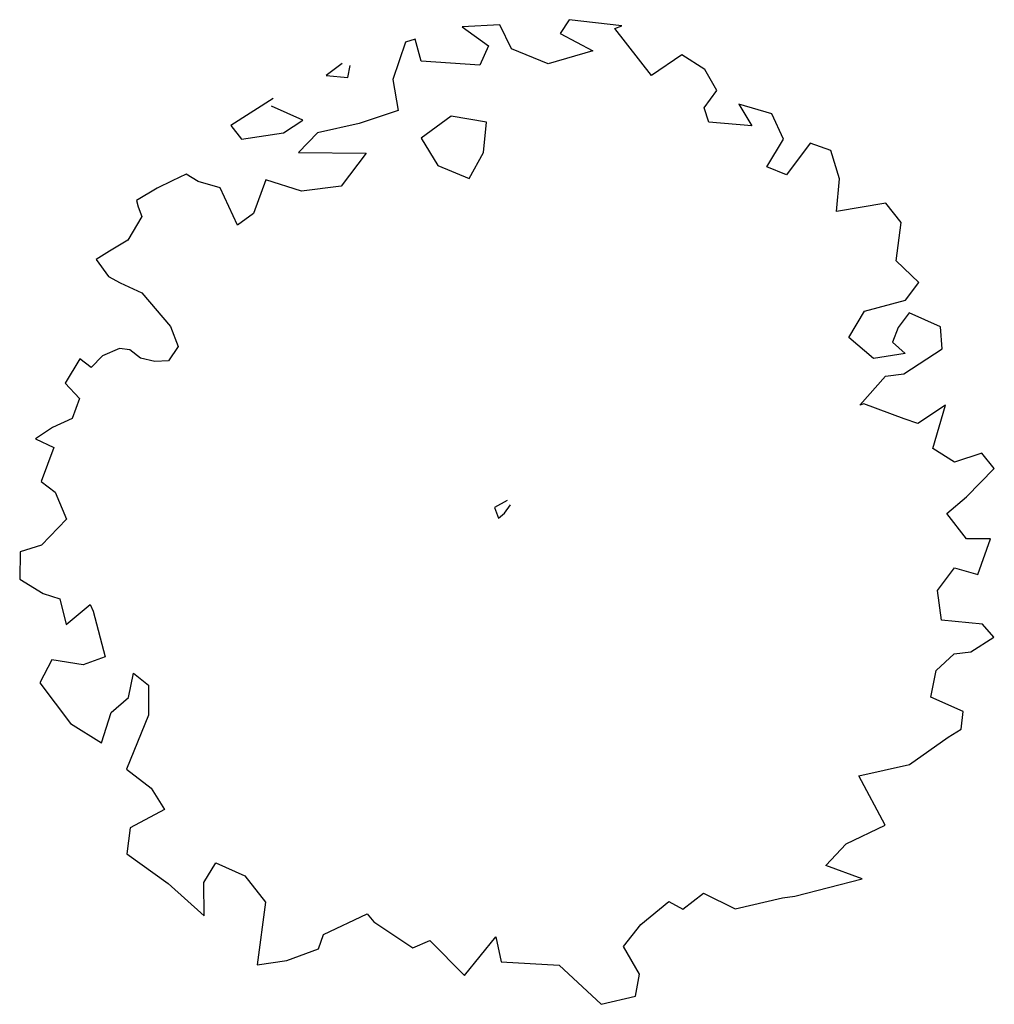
# Model space of a CAD drawing. Extents: x 33.49 to 35.43, y -8.86 to -6.9.
import ezdxf

# ---------------------------------------------------------------- set-up
doc = ezdxf.new("R2010")
doc.units = 0
doc.header["$MEASUREMENT"] = 0
doc.layers.add('DIBUJO', color=5, linetype='CONTINUOUS')

msp = doc.modelspace()

# ---------------------------------------------------------------- linework, layer by layer
at = {"layer": 'DIBUJO', "color": 5, "linetype": 'Continuous'}
for p, q in [((34.587, -6.8951), (34.5693, -6.9227)), ((34.6917, -6.9071), (34.587, -6.8951)), ((34.449, -6.905), (34.3742, -6.9092)), ((34.3742, -6.9092), (34.4265, -6.9474)), ((34.4721, -6.9531), (34.449, -6.905)), ((34.6781, -6.9128), (34.6917, -6.9071)), ((34.7509, -7.0061), (34.6781, -6.9128)), ((34.2613, -6.9396), (34.2361, -7.0139)), ((34.2803, -6.934), (34.2613, -6.9396)), ((34.2926, -6.9778), (34.2803, -6.934)), ((34.5693, -6.9227), (34.6339, -6.9573)), ((34.4265, -6.9474), (34.4089, -6.9856)), ((34.5455, -6.9828), (34.4721, -6.9531)), ((34.6339, -6.9573), (34.5455, -6.9828)), ((34.4089, -6.9856), (34.2926, -6.9778)), ((34.8114, -6.9651), (34.7509, -7.0061)), ((34.857, -6.9941), (34.8114, -6.9651)), ((34.1348, -6.9821), (34.1029, -7.0061)), ((34.1464, -7.0103), (34.1511, -6.9863)), ((34.8808, -7.0358), (34.857, -6.9941)), ((34.1029, -7.0061), (34.1464, -7.0103)), ((34.2361, -7.0139), (34.2463, -7.0761)), ((34.8556, -7.0704), (34.8808, -7.0358)), ((33.9975, -7.0521), (33.9131, -7.1058)), ((33.9941, -7.0676), (33.9941, -7.0676)), ((34.0566, -7.0952), (33.9941, -7.0676)), ((34.2463, -7.0761), (34.1688, -7.1016)), ((34.8651, -7.0994), (34.8556, -7.0704)), ((34.925, -7.0634), (34.9508, -7.1065)), ((34.9903, -7.0825), (34.925, -7.0634)), ((34.0179, -7.1206), (34.0566, -7.0952)), ((34.3524, -7.0874), (34.2926, -7.1312)), ((34.4225, -7.0994), (34.3524, -7.0874)), ((35.0141, -7.1327), (34.9903, -7.0825)), ((33.9131, -7.1058), (33.9349, -7.1327)), ((34.1688, -7.1016), (34.0859, -7.1206)), ((34.4163, -7.1595), (34.4225, -7.0994)), ((34.9508, -7.1065), (34.8651, -7.0994)), ((33.9349, -7.1327), (34.0179, -7.1206)), ((34.0859, -7.1206), (34.0478, -7.1595)), ((34.2926, -7.1312), (34.3252, -7.1857)), ((34.9807, -7.1878), (35.0141, -7.1327)), ((35.0671, -7.1411), (35.0195, -7.2041)), ((35.1079, -7.1553), (35.0671, -7.1411)), ((35.1256, -7.2119), (35.1079, -7.1553)), ((34.0478, -7.1595), (34.1831, -7.1609)), ((34.1831, -7.1609), (34.1328, -7.2267)), ((34.3878, -7.2112), (34.4163, -7.1595)), ((34.3252, -7.1857), (34.3878, -7.2112)), ((35.0195, -7.2041), (34.9807, -7.1878)), ((33.8241, -7.2027), (33.7962, -7.2161)), ((33.8485, -7.2175), (33.8241, -7.2027)), ((33.9832, -7.214), (33.9587, -7.2812)), ((34.0539, -7.2366), (33.9832, -7.214)), ((35.1195, -7.2769), (35.1256, -7.2119)), ((33.7669, -7.2309), (33.7255, -7.255)), ((33.7962, -7.2161), (33.7669, -7.2309)), ((33.8921, -7.2302), (33.8485, -7.2175)), ((33.9267, -7.3045), (33.8921, -7.2302)), ((34.1328, -7.2267), (34.0539, -7.2366)), ((33.7255, -7.255), (33.7289, -7.2677)), ((33.7289, -7.2677), (33.7363, -7.2868)), ((35.2174, -7.2606), (35.1195, -7.2769)), ((35.248, -7.2988), (35.2174, -7.2606)), ((33.7363, -7.2868), (33.7085, -7.3342)), ((33.9587, -7.2812), (33.9267, -7.3045)), ((35.2385, -7.3752), (35.248, -7.2988)), ((33.7085, -7.3342), (33.6717, -7.3561)), ((33.6717, -7.3561), (33.6452, -7.3724)), ((33.6452, -7.3724), (33.6697, -7.4063)), ((35.2833, -7.4183), (35.2385, -7.3752)), ((33.6697, -7.4063), (33.6928, -7.419)), ((33.6928, -7.419), (33.7363, -7.4388)), ((35.2568, -7.4537), (35.2833, -7.4183)), ((33.7363, -7.4388), (33.7935, -7.506)), ((35.1752, -7.4756), (35.2568, -7.4537)), ((35.1439, -7.5279), (35.1752, -7.4756)), ((35.2643, -7.4791), (35.2419, -7.5081)), ((35.3262, -7.5067), (35.2643, -7.4791)), ((33.7935, -7.506), (33.8084, -7.5456)), ((35.2419, -7.5081), (35.231, -7.5371)), ((35.3296, -7.5506), (35.3262, -7.5067)), ((35.1929, -7.5696), (35.1439, -7.5279)), ((33.8084, -7.5456), (33.7894, -7.5746)), ((35.231, -7.5371), (35.2561, -7.5597)), ((33.6581, -7.5647), (33.635, -7.588)), ((33.6915, -7.5499), (33.6581, -7.5647)), ((33.7119, -7.5527), (33.6915, -7.5499)), ((33.7336, -7.5689), (33.7119, -7.5527)), ((35.2561, -7.5597), (35.1929, -7.5696)), ((35.2534, -7.6001), (35.3296, -7.5506)), ((33.6126, -7.5704), (33.5833, -7.6191)), ((33.635, -7.588), (33.6126, -7.5704)), ((33.7622, -7.576), (33.7336, -7.5689)), ((33.7894, -7.5746), (33.7622, -7.576)), ((35.1657, -7.663), (35.2167, -7.605)), ((35.2167, -7.605), (35.2534, -7.6001)), ((33.5833, -7.6191), (33.6119, -7.6496)), ((33.6119, -7.6496), (33.5976, -7.6891)), ((35.1739, -7.6602), (35.1657, -7.663)), ((35.2541, -7.6899), (35.1739, -7.6602)), ((35.3364, -7.663), (35.2813, -7.699)), ((35.3112, -7.7493), (35.3364, -7.663)), ((33.5976, -7.6891), (33.5582, -7.7075)), ((35.2813, -7.699), (35.2541, -7.6899)), ((33.5582, -7.7075), (33.5242, -7.7295)), ((33.5242, -7.7295), (33.5609, -7.7471)), ((33.5609, -7.7471), (33.5357, -7.815)), ((35.3541, -7.7761), (35.3112, -7.7493)), ((35.4091, -7.7584), (35.3541, -7.7761)), ((35.4336, -7.7888), (35.4091, -7.7584)), ((35.3785, -7.8454), (35.4336, -7.7888)), ((33.5357, -7.815), (33.5636, -7.8362)), ((33.5636, -7.8362), (33.5861, -7.89)), ((34.4633, -7.8525), (34.4381, -7.8666)), ((34.4585, -7.8779), (34.4701, -7.861)), ((35.3391, -7.8787), (35.3785, -7.8454)), ((34.4381, -7.8666), (34.4463, -7.8878)), ((34.4463, -7.8878), (34.4585, -7.8779)), ((35.3785, -7.9289), (35.3391, -7.8787)), ((33.5861, -7.89), (33.5364, -7.9416)), ((35.4261, -7.9289), (35.3785, -7.9289)), ((35.401, -7.9996), (35.4261, -7.9289)), ((33.4936, -7.955), (33.4929, -8.0095)), ((33.5364, -7.9416), (33.4936, -7.955)), ((35.3207, -8.0321), (35.3541, -7.9868)), ((35.3541, -7.9868), (35.401, -7.9996)), ((33.4929, -8.0095), (33.5398, -8.0377)), ((33.5398, -8.0377), (33.5725, -8.0484)), ((35.3282, -8.0908), (35.3207, -8.0321)), ((33.5725, -8.0484), (33.5854, -8.0993)), ((33.5854, -8.0993), (33.633, -8.0597)), ((33.633, -8.0597), (33.6391, -8.0731)), ((33.6391, -8.0731), (33.6629, -8.1636)), ((35.4098, -8.0986), (35.3282, -8.0908)), ((35.4329, -8.1247), (35.4098, -8.0986)), ((35.3867, -8.1537), (35.4329, -8.1247)), ((35.3534, -8.158), (35.3867, -8.1537)), ((33.5568, -8.17), (33.533, -8.2159)), ((33.6194, -8.1799), (33.5568, -8.17)), ((33.6629, -8.1636), (33.6194, -8.1799)), ((35.318, -8.1912), (35.3534, -8.158)), ((35.3071, -8.2442), (35.318, -8.1912)), ((33.7098, -8.2449), (33.7193, -8.1961)), ((33.7193, -8.1961), (33.7493, -8.2202)), ((33.533, -8.2159), (33.5942, -8.2965)), ((33.7493, -8.2202), (33.7493, -8.2803)), ((33.6751, -8.2746), (33.7098, -8.2449)), ((35.3717, -8.2725), (35.3071, -8.2442)), ((35.3677, -8.3079), (35.3717, -8.2725)), ((33.6561, -8.3354), (33.6751, -8.2746)), ((33.7493, -8.2803), (33.7057, -8.3878)), ((33.5942, -8.2965), (33.6561, -8.3354)), ((35.3418, -8.3241), (35.3677, -8.3079)), ((35.265, -8.3786), (35.3418, -8.3241)), ((33.7057, -8.3878), (33.7547, -8.4252)), ((35.1637, -8.4012), (35.265, -8.3786)), ((35.216, -8.4988), (35.1637, -8.4012)), ((33.7547, -8.4252), (33.7812, -8.4677)), ((33.7812, -8.4677), (33.7132, -8.5044)), ((33.7132, -8.5044), (33.7064, -8.556)), ((35.1385, -8.5363), (35.216, -8.4988)), ((35.0984, -8.5794), (35.1385, -8.5363)), ((33.7064, -8.556), (33.7887, -8.6154)), ((33.8594, -8.6133), (33.8832, -8.5744)), ((33.8832, -8.5744), (33.941, -8.5999)), ((35.1705, -8.6063), (35.0984, -8.5794)), ((33.941, -8.5999), (33.9825, -8.6522)), ((35.0365, -8.6402), (35.1705, -8.6063)), ((33.7887, -8.6154), (33.8601, -8.6798)), ((33.8601, -8.6798), (33.8594, -8.6133)), ((34.8135, -8.6664), (34.8543, -8.6345)), ((34.8543, -8.6345), (34.9175, -8.6656)), ((34.9175, -8.6656), (35.012, -8.6437)), ((35.012, -8.6437), (35.0365, -8.6402)), ((33.9825, -8.6522), (33.9655, -8.7774)), ((34.7298, -8.6968), (34.7856, -8.6508)), ((34.7856, -8.6508), (34.8135, -8.6664)), ((34.0981, -8.7166), (34.1845, -8.6755)), ((34.1845, -8.6755), (34.1981, -8.6918)), ((34.1981, -8.6918), (34.2756, -8.7434)), ((34.6951, -8.7406), (34.7298, -8.6968)), ((34.0879, -8.7456), (34.0981, -8.7166)), ((34.3783, -8.7986), (34.4408, -8.7215)), ((34.4408, -8.7215), (34.4517, -8.771)), ((34.2756, -8.7434), (34.3096, -8.7286)), ((34.3096, -8.7286), (34.3783, -8.7986)), ((34.7271, -8.7958), (34.6951, -8.7406)), ((34.0247, -8.7689), (34.0879, -8.7456)), ((33.9655, -8.7774), (34.0247, -8.7689)), ((34.4517, -8.771), (34.5673, -8.7781)), ((34.5673, -8.7781), (34.6509, -8.8559)), ((34.7189, -8.8396), (34.7271, -8.7958)), ((34.6509, -8.8559), (34.7189, -8.8396))]:
    msp.add_line(p, q, dxfattribs=at)

doc.saveas('drawing.dxf')
